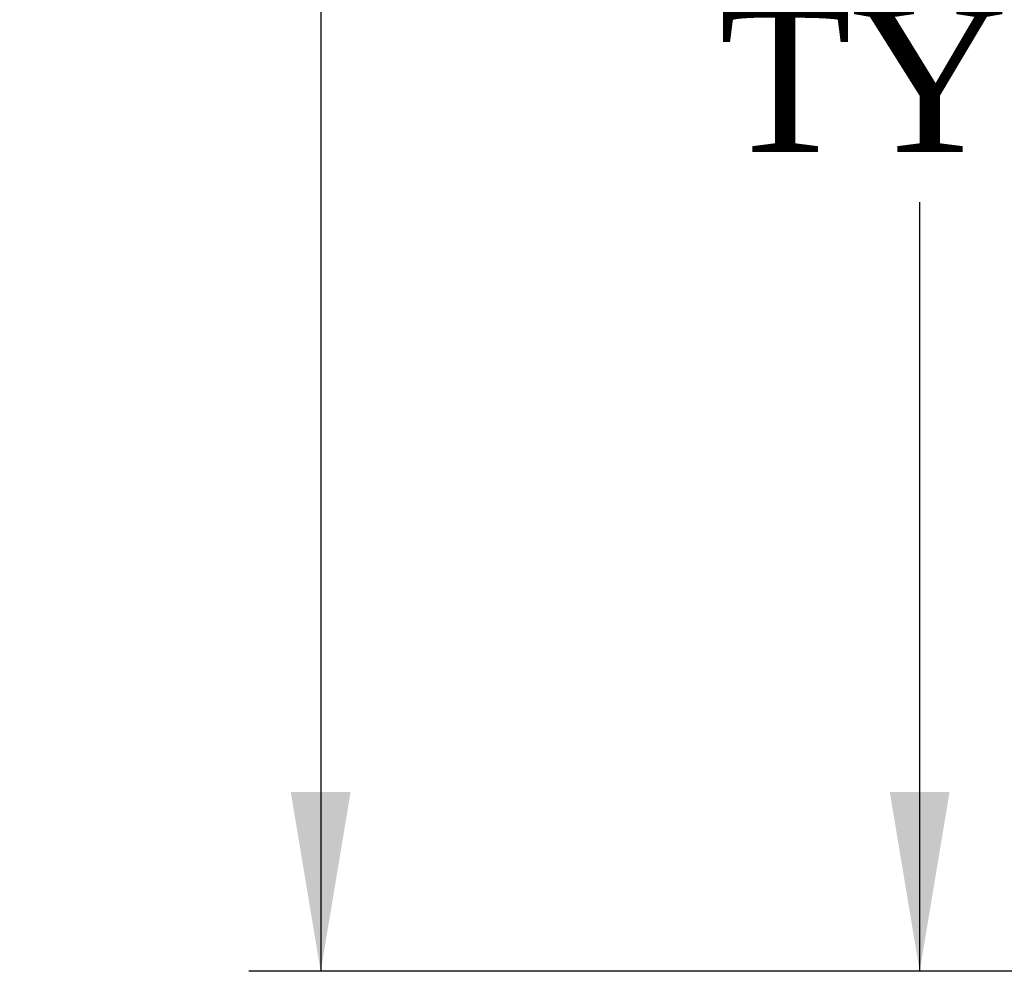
# Model space of a CAD drawing. Header units: inches. Extents: x 1 to 359, y -2 to 239.
# Tile 54 of 65: x 186 to 199, y 82 to 96. Entities that reach past the tile are written whole.
import ezdxf
from ezdxf.enums import TextEntityAlignment as Align

# ---------------------------------------------------------------- set-up
doc = ezdxf.new("R2010")
doc.units = ezdxf.units.IN
doc.header["$MEASUREMENT"] = 0
doc.layers.add('Default', color=7, linetype='Continuous')
doc.styles.add('SEACAD_Times_New_Roman', font='times.ttf')
doc.dimstyles.new('HAMMOND_(STH_-_540x360)', dxfattribs={"dimtxt": 2, "dimasz": 2.5, "dimexe": 1, "dimexo": 1, "dimgap": 0.5, "dimtad": 0, "dimtih": 1, "dimtoh": 1, "dimzin": 0, "dimdsep": 46, "dimtxsty": 'SEACAD_Times_New_Roman', "dimblk1": '_SE_FILLED', "dimblk2": '_SE_FILLED', "dimsah": 1, "dimcen": 1, "dimadec": 0, "dimazin": 0, "dimtfac": 0.8, "dimtofl": 0, "dimtmove": 0, "dimatfit": 3, "dimfxl": 1, "dimtolj": 1, "dimtzin": 0, "dimarcsym": 0})

# ---------------------------------------------------------------- blocks, each defined once
blk = doc.blocks.new('DMBLK95')
at = {"layer": 'Default', "linetype": 'Continuous', "transparency": 16777216}
for points in [[(189.459, 142.399), (190.293, 142.399), (189.876, 144.899)], [(189.459, 84.867), (189.876, 82.367), (190.293, 84.867)]]:
    blk.add_hatch(color=7, dxfattribs=at).paths.add_polyline_path(points)
at = {"layer": 'Default', "color": 7, "linetype": 'Continuous', "transparency": 16777216}
for p, q in [((202.507, 144.899), (188.876, 144.899)), ((189.876, 144.899), (189.876, 115.333)), ((189.876, 108.933), (189.876, 82.367)), ((202.507, 82.367), (188.876, 82.367))]:
    blk.add_line(p, q, dxfattribs=at)
at = {"layer": 'Default', "color": 7, "linetype": 'Continuous', "transparency": 16777216, "style": 'SEACAD_Times_New_Roman'}
for s, p in [('62.53', (186.464, 114.633)), ('DOOR', (185.682, 111.633))]:
    blk.add_text(s, height=2, dxfattribs=at).set_placement(p, align=Align.TOP_LEFT)
blk = doc.blocks.new('_SE_FILLED')
at = {"color": 0}
blk.add_line((0, 0), (-1, 0), dxfattribs=at)
blk.add_solid([(0, 0), (-1, -0.1665), (-1, 0.1665), (0, 0)], dxfattribs=at)
blk = doc.blocks.new('DMBLK107')
at = {"layer": 'Default', "linetype": 'Continuous', "transparency": 16777216}
for points in [[(197.806, 110.715), (198.639, 110.715), (198.223, 113.215)], [(197.806, 84.867), (198.223, 82.367), (198.639, 84.867)]]:
    blk.add_hatch(color=7, dxfattribs=at).paths.add_polyline_path(points)
at = {"layer": 'Default', "color": 7, "linetype": 'Continuous', "transparency": 16777216}
for p, q in [((201.882, 113.215), (197.223, 113.215)), ((198.223, 99.491), (198.223, 113.215)), ((198.223, 82.367), (198.223, 93.091)), ((202.507, 82.367), (197.223, 82.367))]:
    blk.add_line(p, q, dxfattribs=at)
at = {"layer": 'Default', "color": 7, "linetype": 'Continuous', "transparency": 16777216, "style": 'SEACAD_Times_New_Roman'}
for s, p in [('30.85', (194.81, 98.791)), ('TYP', (195.427, 95.791))]:
    blk.add_text(s, height=2, dxfattribs=at).set_placement(p, align=Align.TOP_LEFT)

msp = doc.modelspace()

# ---------------------------------------------------------------- dimensions: what is measured, and where the dimension line sits
at = {"layer": 'Default', "color": 7, "linetype": 'Continuous'}
for base, p1, p2, angle, text, picture, middle, dimtype in [((189.876, 144.899), (203.507, 144.899), (203.507, 82.367), 270, '\\A1;<>\\PDOOR', 'DMBLK95', (189.876, 113.633), 161), ((198.223, 113.215), (203.507, 82.367), (202.882, 113.215), 90, '\\A1;<>\\PTYP', 'DMBLK107', (198.223, 97.791), 160)]:
    dim = msp.add_linear_dim(base=base, p1=p1, p2=p2, angle=angle, text=text, dimstyle='HAMMOND_(STH_-_540x360)', dxfattribs=at)
    dim.commit()
    dim.dimension.update_dxf_attribs({"geometry": picture, "text_midpoint": middle, "dimtype": dimtype})

doc.saveas('drawing.dxf')
